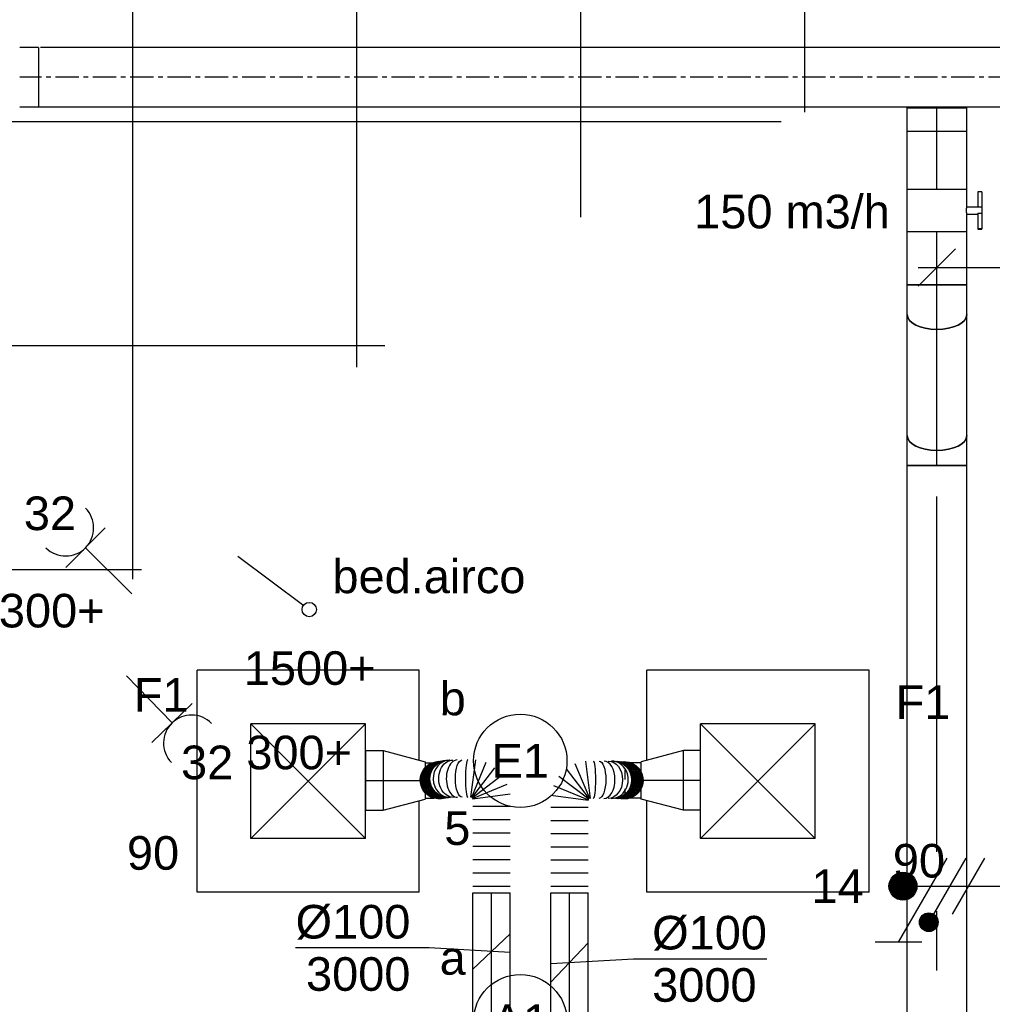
# Model space of a CAD drawing. Extents: x -132501 to 411300, y -42818 to 427495.
# Tile 67 of 256: x 14304 to 16909, y 24348 to 26986. Entities that reach past the tile are written whole.
import ezdxf
from ezdxf.enums import TextEntityAlignment as Align

# ---------------------------------------------------------------- set-up
doc = ezdxf.new("R2010")
doc.units = 0
doc.header["$LTSCALE"] = 50
for name, pattern in [('CENTER', [2, 1.25, -0.25, 0.25, -0.25]), ('CENTER2', [28.575000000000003, 19.05, -3.175, 3.175, -3.175]), ('STREEPJES', [0.1, 0.05, -0.05])]:
    doc.linetypes.add(name, pattern=pattern)
doc.layers.get('0').update_dxf_attribs({"linetype": 'CONTINUOUS'})
for name, color, linetype in [('45 Plafond 2D arcering', 7, 'CONTINUOUS'), ('57LB', 6, 'CONTINUOUS'), ('EL6222--', 3, 'CONTINUOUS'), ('EL6311--', 3, 'CONTINUOUS'), ('WL524---', 90, 'CONTINUOUS'), ('WL570---_TOEVOER', 3, 'CONTINUOUS'), ('WL570---_TOEVOER_HL', 8, 'CONTINUOUS'), ('WL570---_TOEVOER_RST', 2, 'CONTINUOUS'), ('WL570---_TOEVOER_RST_HL', 1, 'CONTINUOUS'), ('WM570---_TOEVOER', 1, 'CONTINUOUS'), ('WM570---_TOEVOER_PR', 1, 'CONTINUOUS'), ('WM570---_TOEVOER_RST_PR', 1, 'CONTINUOUS')]:
    doc.layers.add(name, color=color, linetype=linetype)
doc.styles.add('BURO-018', font='ARIAL.TTF', dxfattribs={"height": 63})

# ---------------------------------------------------------------- blocks, each defined once
blk = doc.blocks.new('1115B61149')
at = {"color": 0}
for p, q in [((-11.49, 2), (-11.49, -2)), ((11.49, 2), (11.49, -2))]:
    blk.add_line(p, q, dxfattribs=at)
at = {"color": 0, "linetype": 'Continuous'}
blk.add_circle((0, 0), 2.5, dxfattribs=at)
at = {"color": 0}
for points in [[(-2.5, 0.75), (-11.49, 0.75), (-2.5, -0.75), (-11.49, -0.75)], [(2.5, 0.75), (11.49, 0.75), (2.5, -0.75), (11.49, -0.75)]]:
    blk.add_solid(points, dxfattribs=at)
at = {"color": 0, "linetype": 'Continuous', "style": 'BURO-018'}
for tag, p in [('E_GKAST', (0, 8)), ('E_GROEP', (0, 5)), ('E_SGROEP', (4.5, 5)), ('E_ARMCODE', (0, 0)), ('E_SLET', (4.5, -3))]:
    blk.add_attdef(tag, text='', height=1.8, dxfattribs=at).set_placement(p, align=Align.MIDDLE)
blk = doc.blocks.new('1115B3A')
at = {"color": 0, "linetype": 'Continuous'}
blk.add_circle((0, 0), 2.5, dxfattribs=at)
at = {"color": 0, "linetype": 'Continuous', "style": 'BURO-018'}
for tag, p in [('E_GKAST', (0, 8)), ('E_GROEP', (0, 5)), ('E_SGROEP', (4.5, 5)), ('E_ARMCODE', (0, 0)), ('E_SLET', (4.5, -1))]:
    blk.add_attdef(tag, text='', height=1.8, dxfattribs=at).set_placement(p, align=Align.MIDDLE)
blk = doc.blocks.new('111304')
at = {"color": 0, "linetype": 'Continuous'}
for p, q in [((-1.5, 4.5), (1.5, 4.5)), ((0, 1), (0, 4.5))]:
    blk.add_line(p, q, dxfattribs=at)
blk.add_arc((0, 6), 1.5, 180, 0, dxfattribs=at)
at = {"color": 0, "linetype": 'Continuous', "style": 'BURO-018'}
for tag, p in [('E_GKAST', (0, 11.5)), ('E_GROEP', (0, 8.5)), ('E_SGROEP', (4.5, 8.5))]:
    blk.add_attdef(tag, text='', height=1.8, dxfattribs=at).set_placement(p, align=Align.MIDDLE)
at = {"color": 0, "linetype": 'Continuous', "style": 'BURO-018', "flags": 1}
for tag, height, p in [('E_VERMCODE', 1.8, (13, 8.5)), ('E_MATCODE', 1.799999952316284, (0, 0))]:
    blk.add_attdef(tag, text='', height=height, dxfattribs=at).set_placement(p, align=Align.MIDDLE)
blk = doc.blocks.new('*U271')
at = {"color": 0, "ltscale": 10}
for p, q in [((0, 79.99999999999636, -2930), (49.97249037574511, 79.99999999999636, -2930)), ((0, -80.00000000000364, -2930), (1.959434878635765e-14, 79.99999999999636, -2930)), ((0, -80.00000000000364, -2930), (49.97249037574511, -80.00000000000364, -2930))]:
    blk.add_line(p, q, dxfattribs=at)
at = {"layer": 'WL570---_TOEVOER_HL', "linetype": 'CENTER2'}
blk.add_line((0, -3.637978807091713e-12, -2930), (49.97249037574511, -3.644098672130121e-12, -2930), dxfattribs=at)
at = {"layer": 'WM570---_TOEVOER_PR', "color": 1, "style": 'BURO-018'}
blk.add_attdef('POSNR', text='', height=90, dxfattribs=at).set_placement((0, 0), align=Align.MIDDLE)
blk = doc.blocks.new('*U272')
at = {"color": 0, "ltscale": 10}
for p, q in [((0, 80.00000000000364, -3000), (217.8296824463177, 80.0000000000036, -3000)), ((217.8296824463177, 80.00000000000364, -3000), (217.8296824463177, -79.99999999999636, -3000)), ((0, -79.99999999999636, -3000), (217.8296824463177, -79.9999999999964, -3000))]:
    blk.add_line(p, q, dxfattribs=at)
at = {"layer": 'WL570---_TOEVOER_HL', "linetype": 'CENTER2'}
blk.add_line((0, 3.637978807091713e-12, -3000), (217.8296824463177, 3.597964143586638e-12, -3000), dxfattribs=at)
at = {"layer": 'WM570---_TOEVOER_PR', "color": 1, "style": 'BURO-018'}
blk.add_attdef('POSNR', text='', height=90, dxfattribs=at).set_placement((0, 0), align=Align.MIDDLE)
blk = doc.blocks.new('*U881')
at = {"color": 0, "ltscale": 10}
for p, q in [((297.5, 297.5, -2537.5), (-297.5, 297.5, -2537.5)), ((-297.5, 56.23194033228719, -2537.5), (-297.5, 297.5, -2537.5)), ((297.5, -297.5, -2537.5), (297.5, 297.5, -2537.5)), ((153.5, 153.5, -2537.5), (-153.5, 153.5, -2537.5)), ((-153.5, -153.5, -2537.5), (-153.5, 153.5, -2537.5)), ((153.5, -153.5, -2537.5), (-153.5, 153.5, -2537.5)), ((-153.5, -153.5, -2537.5), (153.5, 153.5, -2537.5)), ((153.5, -153.5, -2537.5), (153.5, 153.5, -2537.5)), ((-297.5, -297.5, -2537.5), (-297.5, -51.99804955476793, -2537.5)), ((153.5, -153.5, -2537.5), (-153.5, -153.5, -2537.5)), ((297.5, -297.5, -2537.5), (-297.5, -297.5, -2537.5))]:
    blk.add_line(p, q, dxfattribs=at)
at = {"layer": 'WL570---_TOEVOER_RST_HL', "linetype": 'CENTER2'}
blk.add_circle((0, 0, -2537.5), 0.075, dxfattribs=at)
at = {"layer": 'WL570---_TOEVOER_RST', "color": 1, "style": 'BURO-018'}
for tag in ['MC', 'Q']:
    blk.add_attdef(tag, text='', height=90, dxfattribs=at).set_placement((0, 0), align=Align.MIDDLE)
at = {"layer": 'WM570---_TOEVOER_RST_PR', "color": 1, "style": 'BURO-018'}
blk.add_attdef('POSNR', text='', height=90, dxfattribs=at).set_placement((0, 0), align=Align.MIDDLE)
blk = doc.blocks.new('*U882')
at = {"color": 0, "ltscale": 10}
for p, q in [((297.5, 297.5, -2537.5), (-297.5, 297.5, -2537.5)), ((-297.5, -297.5, -2537.5), (-297.5, 297.5, -2537.5)), ((297.5, 56.38391330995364, -2537.5), (297.5, 297.5, -2537.5)), ((153.5, 153.5, -2537.5), (-153.5, 153.5, -2537.5)), ((-153.5, -153.5, -2537.5), (-153.5, 153.5, -2537.5)), ((153.5, -153.5, -2537.5), (-153.5, 153.5, -2537.5)), ((-153.5, -153.5, -2537.5), (153.5, 153.5, -2537.5)), ((153.5, -153.5, -2537.5), (153.5, 153.5, -2537.5)), ((297.5, -297.5, -2537.5), (297.5, -52.15002253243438, -2537.5)), ((153.5, -153.5, -2537.5), (-153.5, -153.5, -2537.5)), ((297.5, -297.5, -2537.5), (-297.5, -297.5, -2537.5))]:
    blk.add_line(p, q, dxfattribs=at)
at = {"layer": 'WL570---_TOEVOER_RST_HL', "linetype": 'CENTER2'}
blk.add_circle((0, 0, -2537.5), 0.075, dxfattribs=at)
at = {"layer": 'WL570---_TOEVOER_RST', "color": 1, "style": 'BURO-018'}
for tag in ['MC', 'Q']:
    blk.add_attdef(tag, text='', height=90, dxfattribs=at).set_placement((0, 0), align=Align.MIDDLE)
at = {"layer": 'WM570---_TOEVOER_RST_PR', "color": 1, "style": 'BURO-018'}
blk.add_attdef('POSNR', text='', height=90, dxfattribs=at).set_placement((0, 0), align=Align.MIDDLE)
blk = doc.blocks.new('*U900')
at = {"color": 0, "ltscale": 10}
for p, q in [((-46.41353093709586, 80.00000000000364, -2550), (-1.818989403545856e-12, 80.00000000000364, -2550)), ((-1.818989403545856e-12, 80.00000000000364, -2550), (113.0999999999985, 50.00000000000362, -2550)), ((-1.818989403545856e-12, 80.00000000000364, -2550), (-1.838583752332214e-12, -79.99999999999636, -2550)), ((-1.818989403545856e-12, 80.00000000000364, -2550), (-1.838583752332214e-12, -79.99999999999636, -2550)), ((-1.818989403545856e-12, 80.00000000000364, -2550), (-1.838583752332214e-12, -79.99999999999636, -2550)), ((113.0999999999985, 50.00000000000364, -2550), (113.0999999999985, 22.24899943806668, -2550)), ((113.0999999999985, 50.00000000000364, -2550), (113.0999999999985, 22.24899943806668, -2550)), ((113.0999999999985, 47.50000000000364, -2550), (142.8244335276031, 47.50000000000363, -2550)), ((113.0999999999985, -22.78772456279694, -2550), (113.0999999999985, -49.99999999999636, -2550)), ((113.0999999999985, -22.78772456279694, -2550), (113.0999999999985, -49.99999999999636, -2550)), ((-1.818989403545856e-12, -79.99999999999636, -2550), (113.0999999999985, -49.99999999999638, -2550)), ((113.0999999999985, -47.49999999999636, -2550), (141.2573957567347, -47.49999999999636, -2550)), ((-46.41353093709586, -79.99999999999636, -2550), (-1.818989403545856e-12, -79.99999999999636, -2550))]:
    blk.add_line(p, q, dxfattribs=at)
at = {"color": 8, "linetype": 'STREEPJES', "ltscale": 10}
for p, q in [((142.8244335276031, 47.50000000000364, -2550), (155.6999999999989, 47.50000000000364, -2550)), ((155.6999999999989, 47.50000000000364, -2550), (155.6999999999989, -47.49999999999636, -2550)), ((155.6999999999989, 47.50000000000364, -2550), (155.6999999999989, -47.49999999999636, -2550)), ((113.0999999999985, 22.24899943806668, -2550), (113.0999999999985, -22.78772456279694, -2550)), ((113.0999999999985, 22.24899943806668, -2550), (113.0999999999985, -22.78772456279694, -2550)), ((141.2573957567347, -47.49999999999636, -2550), (155.6999999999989, -47.49999999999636, -2550))]:
    blk.add_line(p, q, dxfattribs=at)
at = {"layer": 'WL570---_TOEVOER_RST_HL', "linetype": 'CENTER2'}
for p, q in [((-46.70000000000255, 3.637978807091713e-12, -2550), (-1.818989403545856e-12, 3.632259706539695e-12, -2550)), ((-1.818989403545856e-12, 3.637978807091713e-12, -2550), (113.0999999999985, 3.624128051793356e-12, -2550))]:
    blk.add_line(p, q, dxfattribs=at)
blk.add_circle((113.0999999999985, 3.637978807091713e-12, -2550), 0.075, dxfattribs=at)
at = {"layer": 'WM570---_TOEVOER_RST_PR', "color": 1, "style": 'BURO-018'}
blk.add_attdef('POSNR', text='', height=90, dxfattribs=at).set_placement((0, 0), align=Align.MIDDLE)
blk = doc.blocks.new('*U901')
at = {"color": 0, "ltscale": 10}
for p, q in [((0, 50, -3000), (524.5175768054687, 49.9999999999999, -3000)), ((524.5175768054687, 50, -3000), (524.5175768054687, -50, -3000)), ((0, -50, -3000), (524.5175768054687, -50.0000000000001, -3000))]:
    blk.add_line(p, q, dxfattribs=at)
at = {"layer": 'WL570---_TOEVOER_HL', "linetype": 'CENTER2'}
blk.add_line((0, 0, -3000), (524.5175768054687, -9.635231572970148e-14, -3000), dxfattribs=at)
at = {"layer": 'WM570---_TOEVOER_PR', "color": 1, "style": 'BURO-018'}
blk.add_attdef('POSNR', text='', height=90, dxfattribs=at).set_placement((0, 0), align=Align.MIDDLE)
blk = doc.blocks.new('*U902')
at = {"color": 0, "ltscale": 10}
for p, q in [((0, 50, -3000), (-1.83697019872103e-14, -50, -3000)), ((17.58882140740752, 50, -3000), (17.5888214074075, -50, -3000)), ((52.76646422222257, 50, -3000), (52.76646422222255, -50, -3000)), ((87.94410703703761, 50, -3000), (87.9441070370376, -50, -3000)), ((123.1217498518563, 49.99999999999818, -3000), (123.1217498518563, -50.00000000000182, -3000)), ((158.2993926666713, 49.99999999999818, -3000), (158.2993926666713, -50.00000000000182, -3000)), ((193.4770354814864, 49.99999999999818, -3000), (193.4770354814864, -50.00000000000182, -3000)), ((228.6546782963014, 49.99999999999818, -3000), (228.6546782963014, -50.00000000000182, -3000)), ((247.082853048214, -50.00000000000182, -3000), (260.2481028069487, 49.99999999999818, -3000)), ((287.3029184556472, 42.75068399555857, -3000), (248.7043591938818, -50.43448126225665, -3000)), ((250.1581618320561, -51.27383460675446, -3000), (311.559602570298, 28.74608089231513, -3000)), ((331.3651022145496, 8.94058124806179, -3000), (251.3451867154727, -52.46085949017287, -3000)), ((252.1845400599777, -53.91466212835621, -3000), (345.3697053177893, -15.31610286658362, -3000)), ((352.6190213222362, -42.37091851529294, -3000), (252.6190213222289, -55.53616827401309, -3000))]:
    blk.add_line(p, q, dxfattribs=at)
at = {"color": 0, "ltscale": 10, "extrusion": (0, 0, -1)}
for centre, major_axis, ratio, start_param, end_param in [((302.6024831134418, -78.84702286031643, -3000), (49.99993221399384, -0.08745546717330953), 0.365170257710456, 6.2829539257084, 9.424546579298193), ((302.5247590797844, -103.5814161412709, -3000), (49.99929377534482, -0.2691724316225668), 0.7671130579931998, 6.282161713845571, 9.423754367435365), ((302.4044663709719, -117.0086349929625, -3000), (49.97540786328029, -1.576214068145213), 0.9853008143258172, 6.264640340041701, 9.406232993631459)]:
    blk.add_ellipse(centre, major_axis=major_axis, ratio=ratio, start_param=start_param, end_param=end_param, dxfattribs=at)
at = {"color": 0, "ltscale": 10}
for centre, major_axis, ratio, start_param, end_param in [((302.6190213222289, -64.02098688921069, -3000), (-49.99999987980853, 0.02788709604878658), 0.1242416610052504, 6.283116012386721, 9.424708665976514), ((302.5704123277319, -92.30664376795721, -3000), (-49.99975288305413, 0.1607963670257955), 0.5838940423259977, 6.282698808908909, 9.4242914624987), ((302.4682993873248, -111.9857596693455, -3000), (-49.99768267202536, 0.4856326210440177), 0.9036858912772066, 6.28047878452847, 9.422071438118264)]:
    blk.add_ellipse(centre, major_axis=major_axis, ratio=ratio, start_param=start_param, end_param=end_param, dxfattribs=at)
at = {"color": 0, "ltscale": 10, "extrusion": (0, 0, -0.9999999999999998)}
for centre in [(301.6656764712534, -131.6690554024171, -3000), (301.8223714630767, -128.5596267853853, -3000), (301.9790664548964, -125.4501981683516, -3000), (302.1357614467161, -122.3407695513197, -3000), (302.2924564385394, -119.2313409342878, -3000), (300.8822015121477, -147.2161984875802, -3000), (301.038896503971, -144.1067698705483, -3000), (301.1955914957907, -140.9973412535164, -3000), (301.3522864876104, -137.8879126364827, -3000), (301.5089814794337, -134.7784840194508, -3000)]:
    blk.add_ellipse(centre, major_axis=(49.93663304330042, -2.516481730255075), ratio=0.9961661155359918, start_param=0, end_param=3.141592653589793, dxfattribs=at)
at = {"layer": 'WM570---_TOEVOER_PR', "color": 1, "style": 'BURO-018'}
blk.add_attdef('POSNR', text='', height=90, dxfattribs=at).set_placement((0, 0), align=Align.MIDDLE)
blk = doc.blocks.new('*U903')
at = {"color": 0, "ltscale": 10}
for p, q in [((-46.70000000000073, 80, -2550), (0, 80, -2550)), ((-46.70000000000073, 80, -2550), (-46.70000000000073, -80, -2550)), ((0, 80, -2550), (113.1000000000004, 50, -2550)), ((0, 80, -2550), (0, -80, -2550)), ((0, 80, -2550), (0, -80, -2550)), ((0, 80, -2550), (0, -80, -2550)), ((113.1000000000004, 50, -2550), (113.1000000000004, 34.73601230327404, -2550)), ((113.1000000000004, 50, -2550), (113.1000000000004, 34.73601230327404, -2550)), ((113.1000000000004, 47.5, -2550), (132.3354395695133, 47.5, -2550)), ((0, -80, -2550), (113.1000000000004, -50, -2550)), ((113.1000000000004, -33.57776584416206, -2550), (113.1000000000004, -50, -2550)), ((113.1000000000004, -33.57776584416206, -2550), (113.1000000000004, -50, -2550)), ((113.1000000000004, -47.5, -2550), (135.7742521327, -47.5, -2550)), ((-46.70000000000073, -80, -2550), (0, -80, -2550))]:
    blk.add_line(p, q, dxfattribs=at)
at = {"layer": 'WL570---_TOEVOER_RST_HL', "linetype": 'CENTER2'}
for p, q in [((-46.70000000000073, 0, -2550), (0, 0, -2550)), ((0, 0, -2550), (113.1000000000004, 0, -2550))]:
    blk.add_line(p, q, dxfattribs=at)
blk.add_circle((113.1000000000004, 0, -2550), 0.075, dxfattribs=at)
at = {"layer": 'WM570---_TOEVOER_RST_PR', "color": 1, "style": 'BURO-018'}
blk.add_attdef('POSNR', text='', height=90, dxfattribs=at).set_placement((0, 0), align=Align.MIDDLE)
blk = doc.blocks.new('*U904')
at = {"color": 0, "ltscale": 10}
for p, q in [((0, 50, -3000), (524.5175768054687, 49.9999999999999, -3000)), ((524.5175768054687, 50, -3000), (524.5175768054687, -50, -3000)), ((0, -50, -3000), (524.5175768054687, -50.0000000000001, -3000))]:
    blk.add_line(p, q, dxfattribs=at)
at = {"layer": 'WL570---_TOEVOER_HL', "linetype": 'CENTER2'}
blk.add_line((0, 0, -3000), (524.5175768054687, -9.635231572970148e-14, -3000), dxfattribs=at)
at = {"layer": 'WM570---_TOEVOER_PR', "color": 1, "style": 'BURO-018'}
blk.add_attdef('POSNR', text='', height=90, dxfattribs=at).set_placement((0, 0), align=Align.MIDDLE)
blk = doc.blocks.new('*U905')
at = {"color": 0, "ltscale": 10}
for p, q in [((355.137115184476, 111.3245789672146, -3000), (355.121201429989, 111.9696111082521, -3000)), ((348.3000096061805, 14.98868186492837, -3000), (255.1148443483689, 53.587241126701, -3000)), ((255.5129857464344, 55.07312505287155, -3000), (355.5129857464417, 41.90787529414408, -3000)), ((0, 50, -3000), (-1.83697019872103e-14, -50, -3000)), ((17.83362218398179, 50, -3000), (17.83362218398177, -50, -3000)), ((53.50086655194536, 50, -3000), (53.50086655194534, -50, -3000)), ((89.16811091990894, 50, -3000), (89.16811091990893, -50, -3000)), ((124.8353552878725, 49.99999999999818, -3000), (124.8353552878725, -50.00000000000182, -3000)), ((160.5025996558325, 49.99999999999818, -3000), (160.5025996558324, -50.00000000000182, -3000)), ((196.169844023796, 49.99999999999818, -3000), (196.169844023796, -50.00000000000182, -3000)), ((231.8370883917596, 49.99999999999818, -3000), (231.8370883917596, -50.00000000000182, -3000)), ((263.6051104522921, -50.00000000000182, -3000), (250.4398606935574, 49.99999999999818, -3000)), ((251.9257446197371, 50.39814139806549, -3000), (290.5243038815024, -42.78702385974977, -3000)), ((314.6593924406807, -28.85262398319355, -3000), (253.2579517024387, 51.16729151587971, -3000)), ((254.3456942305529, 52.25503404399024, -3000), (334.3656097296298, -9.146406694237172, -3000))]:
    blk.add_line(p, q, dxfattribs=at)
at = {"color": 0, "ltscale": 10, "extrusion": (0, 0, -1)}
for centre, major_axis, ratio, start_param, end_param in [((301.1804663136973, 140.7230695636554, -3000), (-49.45261310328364, -7.378282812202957), 0.9973073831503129, 0, 3.141592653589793), ((301.5729096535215, 138.0927354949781, -3000), (-49.45261310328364, -7.378282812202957), 0.9973073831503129, 0, 3.141592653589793), ((301.9653529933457, 135.4624014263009, -3000), (-49.45261310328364, -7.378282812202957), 0.9973073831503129, 0, 3.141592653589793), ((302.35779633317, 132.8320673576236, -3000), (-49.45261310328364, -7.378282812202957), 0.9973073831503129, 0, 3.141592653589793), ((302.7502396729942, 130.2017332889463, -3000), (-49.45261310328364, -7.378282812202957), 0.9973073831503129, 0, 3.141592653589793), ((303.1426830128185, 127.5713992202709, -3000), (-49.45261310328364, -7.378282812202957), 0.9973073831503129, 0, 3.141592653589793), ((303.5351263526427, 124.9410651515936, -3000), (-49.45261310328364, -7.378282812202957), 0.9973073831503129, 0, 3.141592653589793), ((303.9275696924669, 122.3107310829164, -3000), (-49.45261310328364, -7.378282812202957), 0.9973073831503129, 0, 3.141592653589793), ((304.3200130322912, 119.6803970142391, -3000), (-49.45261310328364, -7.378282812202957), 0.9973073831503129, 0, 3.141592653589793), ((304.7124563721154, 117.0500629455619, -3000), (-49.45261310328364, -7.378282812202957), 0.9973073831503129, 0.02246402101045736, 3.141592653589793), ((304.9902361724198, 115.1882561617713, -3000), (-49.79827817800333, -4.508716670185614), 0.9881270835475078, 0.05712819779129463, 3.19872085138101), ((305.2828762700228, 102.2546992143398, -3000), (-49.99557857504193, -0.6735237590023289), 0.7728371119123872, 0.002613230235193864, 3.14420588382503), ((305.4725710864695, 77.98443880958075, -3000), (-49.9995821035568, -0.2171512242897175), 0.3687014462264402, 0.0005810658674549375, 3.142173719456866)]:
    blk.add_ellipse(centre, major_axis=major_axis, ratio=ratio, start_param=start_param, end_param=end_param, dxfattribs=at)
at = {"color": 0, "ltscale": 10}
for centre, major_axis, ratio, start_param, end_param in [((305.1453622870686, 110.4139319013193, -3000), (49.98505611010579, 1.233194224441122), 0.908695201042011, 0.007100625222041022, 3.134492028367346), ((305.3942485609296, 91.21664967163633, -3000), (49.9984692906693, 0.4002093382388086), 0.5890379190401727, 0.0012282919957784, 3.142820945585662), ((305.5129857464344, 63.37881909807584, -3000), (49.99999924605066, 0.06917642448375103), 0.1254952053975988, 0.0001736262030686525, 3.141766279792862)]:
    blk.add_ellipse(centre, major_axis=major_axis, ratio=ratio, start_param=start_param, end_param=end_param, dxfattribs=at)
at = {"layer": 'WM570---_TOEVOER_PR', "color": 1, "style": 'BURO-018'}
blk.add_attdef('POSNR', text='', height=90, dxfattribs=at).set_placement((0, 0), align=Align.MIDDLE)
blk = doc.blocks.new('*U906')
at = {"layer": 'WM570---_TOEVOER', "color": 0, "ltscale": 10}
for p, q in [((-50, -47.15638483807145), (50, 47.15638483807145)), ((-166.8190104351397, 9.773434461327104), (-524.3906339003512, 9.773434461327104)), ((50, -2.929352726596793), (-166.8190104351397, 9.773434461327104))]:
    blk.add_line(p, q, dxfattribs=at)
at = {"layer": 'WM570---_TOEVOER', "color": 0, "style": 'BURO-018'}
for s, p in [('%%c100', (-524.3906339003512, 34.77343446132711)), ('3000', (-496.5188740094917, -105.2265655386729))]:
    blk.add_text(s, height=90, dxfattribs=at).set_placement(p)
blk = doc.blocks.new('*U907')
at = {"layer": 'WM570---_TOEVOER', "color": 0, "ltscale": 10}
for p, q in [((-50, -52.93404523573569), (50, 52.93404523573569)), ((-50, -2.85273063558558), (171.2879921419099, 9.772770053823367)), ((171.2879921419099, 9.772770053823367), (528.8596156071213, 9.772770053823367))]:
    blk.add_line(p, q, dxfattribs=at)
at = {"layer": 'WM570---_TOEVOER', "color": 0, "style": 'BURO-018'}
for s, p in [('%%c100', (221.2879921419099, 34.77277005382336)), ('3000', (221.2879921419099, -105.2272299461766))]:
    blk.add_text(s, height=90, dxfattribs=at).set_placement(p)
blk = doc.blocks.new('*U911')
at = {"color": 2, "ltscale": 10}
for p, q in [((-57.25, 80.00000000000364, -3000), (57.25, 80.00000000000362, -3000)), ((-57.25, -79.99999999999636, -3000), (-57.24999999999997, 80.00000000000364, -3000)), ((57.25, 80.00000000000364, -3000), (57.24999999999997, -79.99999999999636, -3000)), ((-57.25, -79.99999999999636, -3000), (-9.54166666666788, -79.99999999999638, -3000)), ((-9.54166666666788, -79.99999999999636, -3000), (-9.541666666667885, -109.3333333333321, -3000)), ((9.54166666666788, -79.99999999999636, -3000), (9.541666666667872, -119.9999999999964, -3000)), ((9.54166666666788, -79.99999999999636, -3000), (57.25, -79.99999999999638, -3000)), ((-50.24662103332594, -109.3333333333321, -3000), (-50.24662103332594, -119.9999999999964, -3000)), ((-48.91328769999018, -109.3333333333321, -3000), (-50.24662103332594, -109.3333333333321, -3000)), ((-50.24662103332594, -119.9999999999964, -3000), (-48.91328769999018, -119.9999999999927, -3000)), ((-7.515583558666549, -109.3333333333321, -3000), (-48.91328769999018, -109.3333333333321, -3000)), ((-48.91328769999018, -119.9999999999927, -3000), (-48.91328769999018, -109.3333333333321, -3000)), ((-7.515583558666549, -119.9999999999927, -3000), (-48.91328769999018, -119.9999999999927, -3000)), ((-7.515583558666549, -109.3333333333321, -3000), (-7.515583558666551, -119.9999999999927, -3000)), ((9.54166666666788, -119.9999999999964, -3000), (-7.515583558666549, -119.9999999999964, -3000)), ((50.24662103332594, -109.3333333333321, -3000), (9.54166666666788, -109.3333333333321, -3000)), ((50.24662103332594, -119.9999999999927, -3000), (9.54166666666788, -119.9999999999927, -3000)), ((50.24662103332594, -119.9999999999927, -3000), (50.24662103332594, -109.3333333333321, -3000))]:
    blk.add_line(p, q, dxfattribs=at)
blk.add_spline([(-9.492711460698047, -79.99417583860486, -3000), (-9.34634818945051, -79.97693931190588, -3000), (-9.104078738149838, -79.94898902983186, -3000), (-8.768389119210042, -79.9114587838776, -3000), (-8.342723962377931, -79.86587281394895, -3000), (-7.831451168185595, -79.81408537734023, -3000), (-7.239817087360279, -79.75820677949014, -3000), (-6.573892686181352, -79.70051858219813, -3000), (-5.840511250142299, -79.64338119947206, -3000), (-5.047198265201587, -79.5891374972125, -3000), (-4.202094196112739, -79.54001629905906, -3000), (-3.31387095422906, -79.49803983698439, -3000), (-2.39164291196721, -79.46493914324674, -3000), (-1.444873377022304, -79.44208114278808, -3000), (-0.4832774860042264, -79.430410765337, -3000), (0.4832774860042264, -79.430410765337, -3000), (1.444873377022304, -79.44208114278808, -3000), (2.39164291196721, -79.46493914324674, -3000), (3.31387095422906, -79.49803983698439, -3000), (4.202094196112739, -79.54001629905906, -3000), (5.047198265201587, -79.5891374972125, -3000), (5.840511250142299, -79.64338119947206, -3000), (6.573892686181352, -79.70051858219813, -3000), (7.239817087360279, -79.75820677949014, -3000), (7.831451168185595, -79.81408537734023, -3000), (8.342723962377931, -79.86587281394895, -3000), (8.768389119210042, -79.9114587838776, -3000), (9.104078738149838, -79.94898902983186, -3000), (9.34634818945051, -79.97693931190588, -3000), (9.492711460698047, -79.99417583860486, -3000), (9.54166666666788, -79.99999999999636, -3000)], degree=3, dxfattribs=at)
at = {"layer": 'WL570---_TOEVOER', "color": 1, "style": 'BURO-018'}
blk.add_attdef('I', text='', height=90, dxfattribs=at).set_placement((0, 0), align=Align.MIDDLE)
at = {"layer": 'WM570---_TOEVOER_PR', "color": 1, "style": 'BURO-018'}
blk.add_attdef('POSNR', text='', height=90, dxfattribs=at).set_placement((0, 0), align=Align.MIDDLE)
blk = doc.blocks.new('*U912')
at = {"color": 0, "ltscale": 10}
for p, q in [((0, 80.00000000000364, -3000), (141.5334149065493, 80.00000000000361, -3000)), ((0, -79.99999999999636, -3000), (2.939152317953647e-14, 80.00000000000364, -3000)), ((0, -79.99999999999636, -3000), (141.5334149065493, -79.99999999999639, -3000))]:
    blk.add_line(p, q, dxfattribs=at)
at = {"layer": 'WL570---_TOEVOER_HL', "linetype": 'CENTER2'}
blk.add_line((0, 3.637978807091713e-12, -3000), (141.5334149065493, 3.611979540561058e-12, -3000), dxfattribs=at)
at = {"layer": 'WM570---_TOEVOER_PR', "color": 1, "style": 'BURO-018'}
blk.add_attdef('POSNR', text='', height=90, dxfattribs=at).set_placement((0, 0), align=Align.MIDDLE)
blk = doc.blocks.new('*U913')
at = {"layer": 'WM570---_TOEVOER', "color": 0, "ltscale": 10}
for p, q in [((-50, -50), (50, 50)), ((-50, 0), (689.8864103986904, 0))]:
    blk.add_line(p, q, dxfattribs=at)
at = {"layer": 'WM570---_TOEVOER', "color": 0, "style": 'BURO-018'}
for s, p in [('%%c160', (382.3147869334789, 25)), ('3000', (382.3147869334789, -115))]:
    blk.add_text(s, height=90, dxfattribs=at).set_placement(p)
blk = doc.blocks.new('*U914')
at = {"color": 0, "ltscale": 10}
for p, q in [((0, 80.00000000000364, -2770), (2464.113177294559, 80.00000000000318, -2770)), ((0, -79.99999999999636, -2770), (2.939152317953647e-14, 80.00000000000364, -2770)), ((2464.113177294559, 80.00000000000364, -2770), (2464.113177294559, -79.99999999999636, -2770)), ((0, -79.99999999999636, -2770), (2464.113177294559, -79.99999999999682, -2770))]:
    blk.add_line(p, q, dxfattribs=at)
at = {"layer": 'WL570---_TOEVOER_HL', "linetype": 'CENTER2'}
blk.add_line((0, 3.637978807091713e-12, -2770), (2464.113177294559, 3.185328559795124e-12, -2770), dxfattribs=at)
at = {"layer": 'WM570---_TOEVOER_PR', "color": 1, "style": 'BURO-018'}
blk.add_attdef('POSNR', text='', height=90, dxfattribs=at).set_placement((0, 0), align=Align.MIDDLE)
blk = doc.blocks.new('*U915')
at = {"color": 0, "ltscale": 10}
for p, q in [((-42.89999999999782, 80.00000000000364, -2770), (-21.82177955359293, 80.00000000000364, -2770)), ((-42.89999999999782, -79.99999999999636, -2770), (-42.89999999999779, 80.00000000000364, -2770)), ((-21.82177955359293, 80.00000000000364, -2770), (18.89821544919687, 80.00000000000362, -2770)), ((18.89821544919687, 80.00000000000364, -2770), (37.15248982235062, 80.00000000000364, -2770)), ((-42.89999999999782, -79.99999999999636, -2770), (-21.82177955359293, -79.99999999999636, -2770)), ((-21.82177955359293, -79.99999999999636, -2770), (18.89821544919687, -79.99999999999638, -2770)), ((18.89821544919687, -79.99999999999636, -2770), (37.15248982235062, -79.99999999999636, -2770))]:
    blk.add_line(p, q, dxfattribs=at)
blk.add_ellipse((37.15248982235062, 3.637978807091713e-12, -2770), major_axis=(-1.469576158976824e-14, -80), ratio=0.4999999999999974, start_param=3.141592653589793, end_param=6.283185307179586, dxfattribs=at)
at = {"layer": 'WL570---_TOEVOER_HL', "linetype": 'CENTER2'}
blk.add_line((-42.89999999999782, 3.637978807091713e-12, -2770), (37.15248982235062, 3.623273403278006e-12, -2770), dxfattribs=at)
at = {"layer": 'WM570---_TOEVOER_PR', "color": 1, "style": 'BURO-018'}
blk.add_attdef('POSNR', text='', height=90, dxfattribs=at).set_placement((0, 0), align=Align.MIDDLE)
blk = doc.blocks.new('*U916')
at = {"color": 0, "ltscale": 10}
for p, q in [((0, 80, -2791.449999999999), (324.0667060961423, 79.99999999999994, -2791.449999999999)), ((0, -80, -2791.449999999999), (324.0667060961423, -80.00000000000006, -2791.449999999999))]:
    blk.add_line(p, q, dxfattribs=at)
at = {"color": 0, "ltscale": 10, "extrusion": (0, 0, -1)}
blk.add_ellipse((0, 0, -2791.449999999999), major_axis=(-1.469576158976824e-14, -80), ratio=0.4999999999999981, start_param=0, end_param=3.141592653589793, dxfattribs=at)
at = {"color": 0, "ltscale": 10}
blk.add_ellipse((324.0667060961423, 0, -2791.449999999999), major_axis=(-1.469576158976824e-14, -80), ratio=0.4999999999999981, start_param=3.141592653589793, end_param=6.283185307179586, dxfattribs=at)
at = {"layer": 'WL570---_TOEVOER_HL', "linetype": 'CENTER2'}
blk.add_line((0, 0, -2791.449999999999), (324.0667060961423, -5.953008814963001e-14, -2791.449999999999), dxfattribs=at)
at = {"layer": 'WM570---_TOEVOER_PR', "color": 1, "style": 'BURO-018'}
blk.add_attdef('POSNR', text='', height=90, dxfattribs=at).set_placement((0, 0), align=Align.MIDDLE)
blk = doc.blocks.new('*U917')
at = {"color": 0, "ltscale": 10}
for p, q in [((-37.15248982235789, 80.00000000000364, -3000), (-18.89821544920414, 80.00000000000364, -3000)), ((-18.89821544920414, 80.00000000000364, -3000), (21.82177955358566, 80.00000000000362, -3000)), ((21.82177955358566, 80.00000000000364, -3000), (42.89999999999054, 80.00000000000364, -3000)), ((42.89999999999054, 80.00000000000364, -3000), (42.89999999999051, -79.99999999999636, -3000)), ((-37.15248982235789, -79.99999999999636, -3000), (-18.89821544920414, -79.99999999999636, -3000)), ((-18.89821544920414, -79.99999999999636, -3000), (21.82177955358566, -79.99999999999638, -3000)), ((21.82177955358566, -79.99999999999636, -3000), (42.89999999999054, -79.99999999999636, -3000))]:
    blk.add_line(p, q, dxfattribs=at)
at = {"color": 0, "ltscale": 10, "extrusion": (-1.698180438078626e-48, -9.244463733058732e-33, -1)}
blk.add_ellipse((-37.15248982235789, 3.637978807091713e-12, -3000), major_axis=(-1.469576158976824e-14, -80), ratio=0.5000000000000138, start_param=0, end_param=3.141592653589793, dxfattribs=at)
at = {"layer": 'WL570---_TOEVOER_HL', "linetype": 'CENTER2'}
blk.add_line((-37.15248982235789, 3.637978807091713e-12, -3000), (42.89999999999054, 3.623273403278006e-12, -3000), dxfattribs=at)
at = {"layer": 'WM570---_TOEVOER_PR', "color": 1, "style": 'BURO-018'}
blk.add_attdef('POSNR', text='', height=90, dxfattribs=at).set_placement((0, 0), align=Align.MIDDLE)
blk = doc.blocks.new('E00078')
at = {"color": 0, "linetype": 'Continuous'}
for p, q in [((-3, 6.482050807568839), (-3, 8.98205080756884)), ((-3, 7.732050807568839), (1.5, 5.133974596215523)), ((0, 7.5), (0, 1)), ((1.499999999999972, 4.13397459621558), (-1.5, 5.86602540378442)), ((1.5, 3.133974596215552), (-1.5, 4.86602540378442))]:
    blk.add_line(p, q, dxfattribs=at)
at = {"color": 0, "const_width": 0.75}
blk.add_lwpolyline([(-0.375, 7.5, 1), (0.375, 7.5, 1)], format="xyb", close=True, dxfattribs=at)
at = {"color": 0, "linetype": 'Continuous', "const_width": 0.5}
blk.add_lwpolyline([(-2.18301270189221, 6.11602540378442, 1), (-1.68301270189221, 6.11602540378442, 1)], format="xyb", close=True, dxfattribs=at)
at = {"color": 0, "linetype": 'Continuous'}
for centre, radius in [((0, 7.5), 0.75), ((-1.93301270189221, 6.11602540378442), 0.5000000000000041)]:
    blk.add_circle(centre, radius, dxfattribs=at)
at = {"color": 0, "linetype": 'Continuous', "style": 'BURO-018'}
for tag, p in [('E_GKAST', (0, 14)), ('E_GROEP', (0, 11)), ('E_SGROEP', (4.5, 11))]:
    blk.add_attdef(tag, text='', height=1.8, dxfattribs=at).set_placement(p, align=Align.MIDDLE)
at = {"color": 0, "linetype": 'Continuous', "style": 'BURO-018', "flags": 1}
for tag, height, p in [('E_VERMCODE', 1.8, (13, 11)), ('E_MATCODE', 1.799999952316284, (0, 0))]:
    blk.add_attdef(tag, text='', height=height, dxfattribs=at).set_placement(p, align=Align.MIDDLE)
blk = doc.blocks.new('GAFGHYHY')
at = {"layer": '45 Plafond 2D arcering', "linetype": 'Continuous'}
h = blk.add_hatch(dxfattribs=at)
h.set_pattern_fill('RASTER_600_0002', color=8, style=0, pattern_type=2)
h.set_pattern_definition([(0, (329606.6039655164, 263113.0164054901), (0, 600), []), (90, (329606.6039655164, 263113.0164054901), (-600, 0), [])])
h.paths.add_polyline_path([(314958.4484486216, 262579.1641033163), (311651.3856012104, 262579.1641033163), (311651.3856012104, 260865.8213427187), (318334.3856012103, 260865.8213427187), (318334.3856012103, 255497.548901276), (322319.3858894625, 254963.888382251), (325862.8856012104, 254725.6584581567), (325862.8856012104, 257249.2687077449), (333290.8856012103, 257249.2687077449), (333290.8856012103, 254942.5259475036), (336798.324696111, 255489.678399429), (340391.3464691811, 256042.0766862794), (347581.1320038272, 257147.4485607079), (347540.0042540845, 258187.0408377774), (344346.2374735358, 258187.0408377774), (344274.0276694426, 258060.1071111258, -0.2927741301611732), (338835.1502440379, 268360.9548132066), (333245.8043765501, 267502.245652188), (329585.4417988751, 267292.1290713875), (328865.1988823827, 267293.5379741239, 0.01313377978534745), (328865.6683573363, 267533.5375149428), (329496.8869935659, 267532.3027569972), (329497.1041820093, 270676.7641032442), (328743.0875005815, 270676.7641032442), (328743.0875005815, 270841.7641032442), (329497.1055634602, 270841.7641032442), (329497.1055634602, 272301.7641032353), (326028.5856012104, 272301.7641032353), (326028.5856012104, 270841.7641032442), (326783.0875005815, 270841.7641032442), (326783.0875005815, 270676.7641032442), (326008.5856012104, 270676.7641032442), (315530.2996312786, 270676.7641032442, -0.06356526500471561), (316101.1455684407, 268525.0756693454), (316090.0725138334, 268527.2530816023, -0.003566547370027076), (316103.7128682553, 268406.4108793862), (316579.7973396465, 268479.8951624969), (316533.0012536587, 268710.3932426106), (316693.973066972, 268745.3050008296, -0.1356799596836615), (316433.9819192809, 263929.0466205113), (316277.9569696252, 263980.9998569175), (316414.7757330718, 264431.9906666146), (314732.6044793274, 264431.9906666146, 0.01816797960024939)], flags=0)
h.paths.add_polyline_path([(325877.1581249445, 261732.8260382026, -51.8167411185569), (326135.6591064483, 261974.1158924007), (326121.4581252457, 261988.1989365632), (325864.0853531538, 261747.9621750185)], flags=0)
h.paths.add_polyline_path([(329466.0667907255, 263438.9307410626, -0.9999999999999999), (335716.0667907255, 263438.9307410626, -0.9999999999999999)], flags=0)
h.paths.add_polyline_path([(339101.6930176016, 258177.7519564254, -0.9999999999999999), (333851.6930176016, 258177.7519564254, -0.9999999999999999)], flags=0)

msp = doc.modelspace()

# ---------------------------------------------------------------- linework, layer by layer
at = {"layer": '57LB', "color": 1, "linetype": 'CENTER'}
msp.add_line((20162.02663473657, 26831.74865099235), (14353.62580619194, 26831.74865099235), dxfattribs=at)
at = {"layer": 'EL6222--'}
msp.add_line((14887.84964018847, 25548.90940610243), (15065.15390427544, 25416.50667146), dxfattribs=at)
msp.add_circle((15079.34261093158, 25405.9713496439), 19.1744541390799, dxfattribs=at)
at = {"layer": 'WL570---_TOEVOER'}
for p, q in [((19170.78807738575, 26911.74865099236), (14359.31679980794, 26911.74865099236)), ((19170.78807738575, 26751.74865099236), (14347.42144689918, 26751.74865099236)), ((16680.53668166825, 26686.89228562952), (16839.57340812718, 26686.89228562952))]:
    msp.add_line(p, q, dxfattribs=at)

# ---------------------------------------------------------------- block references
at = {"layer": 'EL6222--'}
ref = msp.add_blockref('111304', (14639.157413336, 25412.49700300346), dxfattribs=dict(at, xscale=49.99999999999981, yscale=49.99999999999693, zscale=49.99999999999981, rotation=45.05708815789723))
ref.add_attrib('E_GROEP', '32', dxfattribs={"layer": '0', "color": 1, "linetype": 'Continuous', "height": 90, "style": 'BURO-018'}).set_placement((14384.75766380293, 25663.74485936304), align=Align.MIDDLE)
ref = msp.add_blockref('111304', (14555.18945866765, 25263.81481563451), dxfattribs=dict(at, xscale=49.99999999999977, yscale=49.99999999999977, zscale=49.99999999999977, rotation=224.0867410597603))
ref.add_attrib('E_GROEP', '32', dxfattribs={"layer": '0', "color": 1, "linetype": 'Continuous', "height": 90, "style": 'BURO-018'}).set_placement((14805.8751103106, 24996.4855644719), align=Align.MIDDLE)
ref = msp.add_blockref('E00078', (17044.97273865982, 24664.94699473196), dxfattribs=dict(at, xscale=50, yscale=50, zscale=50, rotation=90))
ref.add_attrib('E_GROEP', '14', dxfattribs={"layer": '0', "color": 1, "linetype": 'Continuous', "height": 90, "style": 'BURO-018'}).set_placement((16494.97273865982, 24664.94699473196), align=Align.MIDDLE)
at = {"layer": 'EL6311--'}
ref = msp.add_blockref('1115B3A', (15644.80624818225, 25000.74024491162), dxfattribs=dict(at, xscale=50.00000000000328, yscale=50.00000000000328, zscale=50, rotation=181.9948371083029))
ref.add_attrib('E_ARMCODE', 'E1', dxfattribs={"layer": '0', "color": 1, "linetype": 'Continuous', "height": 90, "style": 'BURO-018'}).set_placement((15644.80624818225, 25000.74024491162), align=Align.MIDDLE)
ref.add_attrib('E_SLET', 'b', dxfattribs={"layer": '0', "color": 1, "linetype": 'Continuous', "height": 90, "style": 'BURO-018'}).set_placement((15463.82065147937, 25169.54253691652), align=Align.MIDDLE)
ref.add_attrib('E_GROEP', '5', dxfattribs={"layer": '0', "color": 1, "linetype": 'Continuous', "height": 90, "style": 'BURO-018'}).set_placement((15476.00395617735, 24819.75464820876), align=Align.MIDDLE)
ref = msp.add_blockref('1115B3A', (15644.80624818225, 24303.31727061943), dxfattribs=dict(at, xscale=50.00000000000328, yscale=50.00000000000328, zscale=50, rotation=181.9948371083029))
ref.add_attrib('E_ARMCODE', 'A1', dxfattribs={"layer": '0', "color": 1, "linetype": 'Continuous', "height": 90, "style": 'BURO-018'}).set_placement((15644.80624818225, 24303.31727061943), align=Align.MIDDLE)
ref.add_attrib('E_SLET', 'a', dxfattribs={"layer": '0', "color": 1, "linetype": 'Continuous', "height": 90, "style": 'BURO-018'}).set_placement((15463.82065147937, 24472.11956262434), align=Align.MIDDLE)
ref.add_attrib('E_GROEP', '5', dxfattribs={"layer": '0', "color": 1, "linetype": 'Continuous', "height": 90, "style": 'BURO-018'}).set_placement((15476.00395617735, 24122.33167391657), align=Align.MIDDLE)
ref = msp.add_blockref('1115B61149', (17087.56127399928, 23926.86068309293), dxfattribs=dict(at, xscale=50, yscale=50, zscale=50, rotation=90))
ref.add_attrib('E_ARMCODE', 'H', dxfattribs={"layer": '0', "color": 1, "linetype": 'Continuous', "height": 90, "style": 'BURO-018'}).set_placement((17087.56127399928, 23926.86068309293), align=Align.MIDDLE)
ref.add_attrib('E_GROEP', '5', dxfattribs={"layer": '0', "color": 1, "linetype": 'Continuous', "height": 90, "style": 'BURO-018'}).set_placement((16837.56127399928, 23926.86068309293), align=Align.MIDDLE)
at = {"layer": 'WL524---'}
msp.add_blockref('GAFGHYHY', (-304837.0444749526, -242743.8149120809), dxfattribs=at)
at = {"layer": 'WL570---_TOEVOER'}
for name, p, rotation in [('*U271', (14353.62580619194, 26831.74865099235, 2930), 180), ('*U272', (16760.9596849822, 26532.16543348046, 3000), 90), ('*U911', (16760.9596849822, 26474.91543348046, 3000), 90), ('*U912', (16760.9596849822, 26276.13201857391, 3000), 90), ('*U917', (16760.9596849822, 26233.23201857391, 3000), 90), ('*U916', (16760.9596849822, 25872.01282265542, 2791.45), 90), ('*U915', (16760.9596849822, 25834.86033283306, 2770), 90), ('*U914', (16760.9596849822, 23327.8471555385, 2770), 90), ('*U905', (15567.24256207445, 24647.51115999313, 3000), 90), ('*U902', (15776.79119212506, 24647.51115999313, 3000), 90), ('*U904', (15567.24256207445, 24122.99358318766, 3000), 90), ('*U901', (15776.79119212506, 24122.99358318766, 3000), 90)]:
    msp.add_blockref(name, p, dxfattribs=dict(at, rotation=rotation))
at = {"layer": 'WL570---_TOEVOER_RST'}
ref = msp.add_blockref('*U882', (15076.516599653, 24946.02429274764, 2537.5), dxfattribs=at)
ref.add_attrib('Q', '90', dxfattribs={"color": 1, "height": 90, "style": 'BURO-018'}).set_placement((14660.88319884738, 24753.99352256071), align=Align.MIDDLE)
ref.add_attrib('MC', 'F1', dxfattribs={"color": 1, "height": 90, "style": 'BURO-018'}).set_placement((14682.69681431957, 25177.12381736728), align=Align.MIDDLE)
ref = msp.add_blockref('*U881', (16281.49226281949, 24946.02429274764, 2537.5), dxfattribs=at)
ref.add_attrib('Q', '90', dxfattribs={"color": 1, "height": 90, "style": 'BURO-018'}).set_placement((16712.75885006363, 24733.08703451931), align=Align.MIDDLE)
ref.add_attrib('MC', 'F1', dxfattribs={"color": 1, "height": 90, "style": 'BURO-018'}).set_placement((16723.63881554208, 25157.77211846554), align=Align.MIDDLE)
msp.add_blockref('*U903', (15277.00306871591, 24948.1412381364, 2550), dxfattribs=at)
at = {"layer": 'WL570---_TOEVOER_RST', "rotation": 180}
msp.add_blockref('*U900', (16081.5787318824, 24948.1412381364, 2550), dxfattribs=at)
at = {"layer": 'WM570---_TOEVOER'}
for name, p in [('*U913', (16760.9596849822, 26321.83178989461, 3000)), ('*U906', (15567.24256207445, 24489.86392108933, 3000)), ('*U907', (15776.79119212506, 24460.54494652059, 3000))]:
    msp.add_blockref(name, p, dxfattribs=at)

# ---------------------------------------------------------------- texts
at = {"layer": 'EL6222--', "color": 1, "style": 'BURO-018'}
for s, p in [('bed.airco', (15141.46253615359, 25449.77394225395)), ('300+', (14247.9127152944, 25357.98304802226)), ('1500+', (14903.96520502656, 25204.13434796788)), ('300+', (14910.76353071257, 24977.97289099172))]:
    msp.add_text(s, height=90, dxfattribs=at).set_placement(p)
at = {"layer": 'WM570---_TOEVOER', "style": 'BURO-018'}
msp.add_text('150 m3/h', height=90, dxfattribs=at).set_placement((16110.66436597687, 26426.95403754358))

doc.saveas('drawing.dxf')
